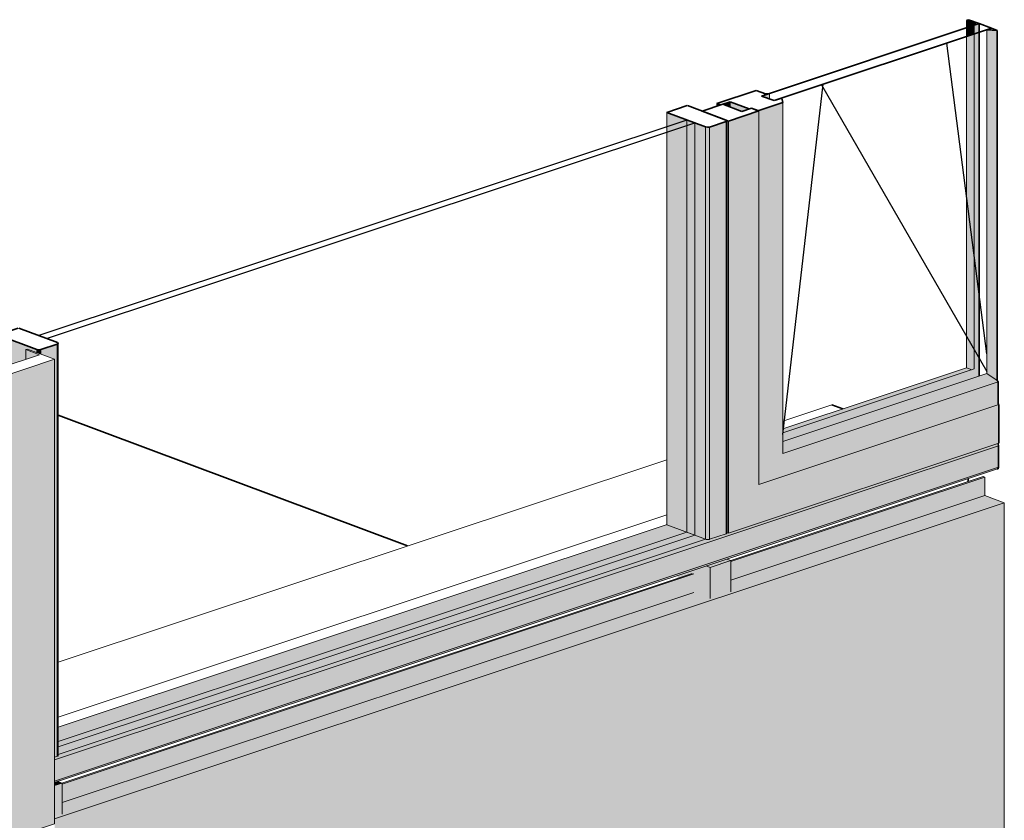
# Model space of a CAD drawing. Header units: millimetres. Extents: x -2868579 to -2846151, y -246116 to 18020.
# Tile 7 of 16: x -2851957 to -2850222, y -238467 to -237056. Entities that reach past the tile are written whole.
import ezdxf

# ---------------------------------------------------------------- set-up
doc = ezdxf.new("R2010")
doc.units = ezdxf.units.MM
for name, color, linetype, lineweight in [('Импосты витража', 7, 'Continuous', 18), ('Обобщенные модели', 7, 'Continuous', 18), ('Окна', 7, 'Continuous', 18), ('Открывание', 7, 'Continuous', 25), ('Панели витража', 7, 'Continuous', 18)]:
    doc.layers.add(name, color=color, linetype=linetype, lineweight=lineweight)

# ---------------------------------------------------------------- blocks, each defined once
blk = doc.blocks.new('HILTI_s_Композит_тип_Ко - Тип КоБ D2-V40-Корпус 1_ Фрагмент 2')
at = {"layer": 'Обобщенные модели', "true_color": 0xf7fbf5}
h = blk.add_hatch(color=7, dxfattribs=at)
h.paths.add_polyline_path([(-9452518, -238402.7), (-9451404.7, -238032.4), (-9451407.4, -238031.4), (-9452518, -238401.1)])
h.paths.add_polyline_path([(-9451339.3, -238010.6), (-9450891.8, -237861.8), (-9450894.5, -237860.8), (-9451339.3, -238009), (-9451339.3, -238009.7)])
h = blk.add_hatch(color=7, dxfattribs=at)
h.paths.add_polyline_path([(-9452518, -238435.4), (-9451404.7, -238065.1), (-9451404.7, -238032.4), (-9452518, -238402.7), (-9452518, -238413.2)])
h.paths.add_polyline_path([(-9451339.3, -238043.4), (-9450891.8, -237894.5), (-9450891.8, -237861.8), (-9451339.3, -238010.7), (-9451339.3, -238021.1)])
for points in [[(-9452531.1, -238464), (-9450857.5, -237907.4), (-9450891.8, -237894.5), (-9451339.3, -238043.4), (-9451339.3, -238063.9), (-9451375.6, -238076), (-9451404.7, -238065.1), (-9452518, -238435.4), (-9452518, -238456), (-9452531.1, -238461)], [(-9452531.1, -239549.4), (-9450857.5, -238992.8), (-9450857.5, -237907.4), (-9452531.1, -238464), (-9452531.1, -239536.8)]]:
    blk.add_hatch(color=7, dxfattribs=at).paths.add_polyline_path(points)
at = {"layer": 'Обобщенные модели'}
for p, q in [((-9451339.7, -238008.8), (-9450894.5, -237860.8)), ((-9451339.3, -238010.6), (-9450891.8, -237861.8)), ((-9450894.5, -237860.8), (-9450891.8, -237861.8)), ((-9450891.8, -237861.8), (-9450891.8, -237894.5)), ((-9451339.3, -238043.4), (-9450891.8, -237894.5)), ((-9450891.8, -237894.5), (-9450857.5, -237907.4)), ((-9452531.1, -238464), (-9450857.5, -237907.4)), ((-9450857.5, -237907.4), (-9450857.5, -238992.8)), ((-9452518.5, -238400.9), (-9451407.4, -238031.4)), ((-9452518, -238402.7), (-9451404.7, -238032.4)), ((-9452518, -238435.4), (-9451404.7, -238065.1)), ((-9452531.1, -239549.4), (-9450857.5, -238992.8))]:
    blk.add_line(p, q, dxfattribs=at)
blk = doc.blocks.new('ОкноВитражное_Одностворчатое_Агрисовгаз - Окно одностворчатое AGS68 в витраж ПО Л-20998570-Корпус 1_ Фрагмент 2')
at = {"layer": 'Окна', "true_color": 0x373f43}
h = blk.add_hatch(color=149, dxfattribs=at)
h.paths.add_polyline_path([(-9451271.4, -237195.4), (-9451271.4, -237185.6), (-9451285.2, -237190.2)])
h.paths.add_polyline_path([(-9450910.5, -237081), (-9450901.9, -237078.2), (-9450901.9, -237062.7), (-9450910.5, -237065.5), (-9450910.5, -237070.9)])
for points in [[(-9450923.9, -237070), (-9450910.5, -237065.5), (-9450907.5, -237063.1), (-9450923.9, -237056.9), (-9450923.9, -237065.5)], [(-9450923.9, -237085.5), (-9450910.5, -237081), (-9450910.5, -237065.5), (-9450923.9, -237070), (-9450923.9, -237070.9)], [(-9451248, -237799), (-9450901.9, -237683.9), (-9450902.1, -237078.2), (-9450910.5, -237081), (-9450910.5, -237671.2), (-9451248, -237783.5), (-9451248, -237784.6)], [(-9450914.7, -237672.6), (-9450910.5, -237671.2), (-9450910.5, -237081), (-9450923.9, -237085.5), (-9450923.9, -237669.2), (-9450918.4, -237671.2)], [(-9450870, -237691.4), (-9450870, -237074.6), (-9450888.5, -237073.7), (-9450888.5, -237679.5)], [(-9451364.1, -237208.2), (-9451357.3, -237205.9), (-9451364.1, -237203.3), (-9451364.1, -237207.2)], [(-9451340.5, -237209.6), (-9451340.5, -237200.3), (-9451353.6, -237204.7), (-9451343.4, -237208.5)], [(-9451320, -237217.3), (-9451306.9, -237212.9), (-9451340.5, -237200.3), (-9451340.5, -237209.6), (-9451321.3, -237216.8)], [(-9451290.3, -237873.7), (-9450868.3, -237733.4), (-9450868.3, -237694.1), (-9451248, -237820.4), (-9451248, -237201.5), (-9451291.6, -237216.1), (-9451290.3, -237216.6), (-9451290.3, -237802.2)], [(-9451343.4, -237960.7), (-9450866.9, -237802.2), (-9450866.9, -237733.9), (-9451290.3, -237874.7), (-9451290.3, -237216.6), (-9451343.4, -237234.3), (-9451343.4, -237912.2)], [(-9451343.4, -237960.7), (-9451343.4, -237234.3), (-9451346.9, -237233.3), (-9451346.1, -237234), (-9451345.8, -237959.8), (-9451344.1, -237960.4)], [(-9451248, -237783.5), (-9450914.7, -237672.6), (-9450923.9, -237669.2), (-9451248, -237777)], [(-9451248, -237820.4), (-9450868.3, -237694.1), (-9450870, -237691.4), (-9450888.5, -237679.5), (-9451248, -237799.1)], [(-9451290.3, -237874.7), (-9450866.9, -237733.9), (-9450868.3, -237733.4), (-9451290.3, -237873.7)]]:
    blk.add_hatch(color=149, dxfattribs=at).paths.add_polyline_path(points)
at = {"layer": 'Окна', "lineweight": 35}
for p, q in [((-9450901.9, -237062.7), (-9451285.2, -237190.2)), ((-9450920.4, -237055.7), (-9450923.9, -237056.9)), ((-9450923.9, -237056.9), (-9450907.5, -237063.1)), ((-9450901.9, -237062.7), (-9450920.4, -237055.7)), ((-9450910.5, -237065.5), (-9450901.9, -237062.7)), ((-9450907.5, -237063.1), (-9450910.5, -237065.5)), ((-9450879.9, -237070.9), (-9450901.9, -237062.7)), ((-9451263.3, -237198.4), (-9450879.9, -237070.9)), ((-9450879.9, -237070.9), (-9450888.5, -237073.7)), ((-9450888.5, -237073.7), (-9450870, -237074.6)), ((-9450870, -237074.6), (-9450879.9, -237070.9)), ((-9450870, -237074.6), (-9450870, -237691.4)), ((-9451295, -237180.3), (-9451364.1, -237203.3)), ((-9451278.5, -237186.5), (-9451295, -237180.3)), ((-9451285.2, -237190.2), (-9451271.4, -237185.6)), ((-9451271.4, -237185.6), (-9451278.5, -237186.5)), ((-9451353.6, -237204.7), (-9451390, -237216.8)), ((-9451364.1, -237203.3), (-9451357.3, -237205.9)), ((-9451357.3, -237205.9), (-9451340.5, -237200.3)), ((-9451320, -237217.3), (-9451353.6, -237204.7)), ((-9451340.5, -237200.3), (-9451306.9, -237212.9)), ((-9451291.6, -237216.1), (-9451248, -237201.5)), ((-9451285.2, -237190.2), (-9451263.3, -237198.4)), ((-9451263.3, -237198.4), (-9451285.2, -237190.2)), ((-9451249.4, -237193.8), (-9451263.3, -237198.4)), ((-9451248, -237201.5), (-9451249.4, -237193.8)), ((-9451390, -237216.8), (-9451343.4, -237234.3)), ((-9451343.4, -237234.3), (-9451290.3, -237216.6)), ((-9451303.3, -237211.7), (-9451320, -237217.3)), ((-9451306.9, -237212.9), (-9451303.3, -237211.7)), ((-9451303.3, -237211.7), (-9451291.6, -237216.1)), ((-9451290.3, -237216.6), (-9451303.3, -237211.7)), ((-9450870, -237691.4), (-9450868.3, -237694.1)), ((-9450868.3, -237694.1), (-9450868.3, -237733.4)), ((-9450868.3, -237733.4), (-9450866.9, -237733.9)), ((-9450866.9, -237733.9), (-9450866.9, -237802.2))]:
    blk.add_line(p, q, dxfattribs=at)
at = {"layer": 'Окна'}
for p, q in [((-9450923.9, -237070), (-9450923.9, -237056.9)), ((-9450888.5, -237073.7), (-9450888.5, -237679.5)), ((-9451364.1, -237208.2), (-9451364.1, -237203.3)), ((-9451340.5, -237200.3), (-9451340.5, -237209.6)), ((-9451248, -237820.4), (-9451248, -237201.5)), ((-9451290.3, -237874.7), (-9451290.3, -237216.6)), ((-9451343.4, -237234.3), (-9451343.4, -237960.7)), ((-9450888.5, -237679.5), (-9451248, -237799)), ((-9450870, -237691.4), (-9450888.5, -237679.5)), ((-9450868.3, -237694.1), (-9451248, -237820.4)), ((-9450866.9, -237733.9), (-9451290.3, -237874.7)), ((-9450866.9, -237802.2), (-9451343.4, -237960.7)), ((-9451343.4, -237960.7), (-9451345.8, -237959.8))]:
    blk.add_line(p, q, dxfattribs=at)
at = {"layer": 'Окна', "color": 250, "true_color": 0x272727}
for p, q in [((-9450910.5, -237065.5), (-9450910.5, -237081)), ((-9450923.9, -237085.5), (-9450923.9, -237070)), ((-9451271.4, -237195.4), (-9451271.4, -237185.6))]:
    blk.add_line(p, q, dxfattribs=at)
at = {"layer": 'Окна', "color": 250, "lineweight": 35, "true_color": 0x272727}
for p, q in [((-9450901.9, -237078.2), (-9450901.9, -237062.7)), ((-9450901.9, -237062.7), (-9450901.9, -237078.2))]:
    blk.add_line(p, q, dxfattribs=at)
at = {"layer": 'Окна', "color": 250, "true_color": 0x212527}
for p, q in [((-9450910.5, -237081), (-9450910.5, -237671.2)), ((-9450923.9, -237669.2), (-9450923.9, -237085.5)), ((-9451248, -237777), (-9450923.9, -237669.2)), ((-9450910.5, -237671.2), (-9451248, -237783.5)), ((-9450914.7, -237672.6), (-9450923.9, -237669.2))]:
    blk.add_line(p, q, dxfattribs=at)
at = {"layer": 'Окна', "color": 250, "lineweight": 35, "true_color": 0x212527}
for p, q in [((-9450901.9, -237683.9), (-9450901.9, -237078.2)), ((-9450901.9, -237078.2), (-9450901.9, -237683.9))]:
    blk.add_line(p, q, dxfattribs=at)
at = {"layer": 'Открывание'}
for p, q in [((-9450888.5, -237644.7), (-9450958.9, -237097.2)), ((-9451248, -237786.8), (-9451176.5, -237169.5)), ((-9451179.9, -237170.7), (-9450888.5, -237675.5))]:
    blk.add_line(p, q, dxfattribs=at)
blk = doc.blocks.new('Системная панель - С остеклением-21004661-Корпус 1_ Фрагмент 2')
at = {"layer": 'Панели витража', "lineweight": 25}
for p, q in [((-9451416.8, -237232.5), (-9452559.2, -237612.5)), ((-9452545.4, -237617.6), (-9451403.1, -237237.6)), ((-9451403.1, -237237.6), (-9451416.8, -237232.5)), ((-9452559.2, -237612.5), (-9452545.4, -237617.6))]:
    blk.add_line(p, q, dxfattribs=at)
at = {"layer": 'Панели витража', "color": 250, "true_color": 0x272727}
blk.add_line((-9451416.8, -237232.5), (-9451416.8, -237242.2), dxfattribs=at)
at = {"layer": 'Панели витража'}
for p, q in [((-9451403.1, -237964), (-9451403.1, -237237.6)), ((-9452524.9, -238337.2), (-9451403.1, -237964))]:
    blk.add_line(p, q, dxfattribs=at)
at = {"layer": 'Панели витража', "color": 250, "true_color": 0x212527}
for p, q in [((-9451416.8, -237242.2), (-9451416.8, -237958.9)), ((-9451416.8, -237958.9), (-9452524.9, -238327.5)), ((-9451416.8, -237958.9), (-9451403.1, -237964))]:
    blk.add_line(p, q, dxfattribs=at)
blk = doc.blocks.new('Прямоугольный импост - 50х100-V56-Корпус 1_ Фрагмент 2')
at = {"layer": 'Импосты витража', "true_color": 0x373f43}
for points in [[(-9452531.1, -238405.5), (-9452518, -238401.1), (-9452525.4, -238398.3), (-9452531.1, -238400.2)], [(-9452531.1, -238460.4), (-9452518, -238456), (-9452518, -238401.1), (-9452531.1, -238405.5), (-9452531.1, -238454.9)]]:
    blk.add_hatch(color=149, dxfattribs=at).paths.add_polyline_path(points)
at = {"layer": 'Импосты витража'}
for p, q in [((-9452531.1, -238405.5), (-9452518, -238401.1)), ((-9452518, -238401.1), (-9452525.4, -238398.3)), ((-9452518, -238401.1), (-9452518, -238456))]:
    blk.add_line(p, q, dxfattribs=at)
blk = doc.blocks.new('Прямоугольный импост - 50х100-V57-Корпус 1_ Фрагмент 2')
at = {"layer": 'Импосты витража', "true_color": 0x373f43}
for points in [[(-9451375.6, -238076), (-9451375.6, -238021.1), (-9451383, -238018.3), (-9451433.9, -238035.3), (-9451433.9, -238040.2), (-9451407.4, -238031.4), (-9451404.7, -238032.4), (-9451404.7, -238065.1), (-9451379.1, -238074.7)], [(-9451375.6, -238021.1), (-9451339.3, -238009), (-9451346.7, -238006.2), (-9451383, -238018.3), (-9451376.8, -238020.6)], [(-9451375.6, -238076), (-9451339.3, -238063.9), (-9451339.3, -238009), (-9451375.6, -238021.1)]]:
    blk.add_hatch(color=149, dxfattribs=at).paths.add_polyline_path(points)
at = {"layer": 'Импосты витража'}
for p, q in [((-9451383, -238018.3), (-9451375.6, -238021.1)), ((-9451375.6, -238021.1), (-9451339.3, -238009)), ((-9451375.6, -238021.1), (-9451375.6, -238076)), ((-9451339.3, -238009), (-9451346.4, -238006.3)), ((-9451339.3, -238009), (-9451339.3, -238063.9))]:
    blk.add_line(p, q, dxfattribs=at)
blk = doc.blocks.new('Прямоугольный импост - Ригель_90202-V58-Корпус 1_ Фрагмент 2')
at = {"layer": 'Импосты витража', "true_color": 0x373f43}
for points in [[(-9451362.2, -237971.1), (-9450867.6, -237806.6), (-9450868.7, -237802.8), (-9451343.4, -237960.7), (-9451346.1, -237960.1), (-9451346.3, -237960.8), (-9451347.7, -237961.6), (-9451363.6, -237966.9), (-9451362.7, -237968.6), (-9451362.4, -237969.9)], [(-9451362.2, -238008.6), (-9450867.6, -237844), (-9450867.6, -237806.6), (-9451362.2, -237971.1), (-9451362.2, -238002.4)], [(-9451364, -238012), (-9450868.6, -237847), (-9450867.6, -237844), (-9451362.3, -238009), (-9451362.7, -238010.7), (-9451363.2, -238011.5)]]:
    blk.add_hatch(color=149, dxfattribs=at).paths.add_polyline_path(points)
at = {"layer": 'Импосты витража'}
for p, q in [((-9450867.6, -237806.6), (-9451362.2, -237971.1)), ((-9451364.1, -238012), (-9450869.4, -237847.5)), ((-9450867.6, -237844), (-9451362.2, -238008.6))]:
    blk.add_line(p, q, dxfattribs=at)
at = {"layer": 'Импосты витража', "lineweight": 35}
for p, q in [((-9450868.6, -237802.9), (-9450867.6, -237806.6)), ((-9450867.6, -237806.6), (-9450867.6, -237844))]:
    blk.add_line(p, q, dxfattribs=at)
blk.add_polyline3d([(-9450867.6, -237844, 0), (-9450868.6, -237847, 0), (-9450869.9, -237847.5, 0)], dxfattribs=at)
blk = doc.blocks.new('Прямоугольный импост - Ригель_90202-21004659-Корпус 1_ Фрагмент 2')
at = {"layer": 'Импосты витража', "true_color": 0x373f43}
for points in [[(-9452524.9, -238337.2), (-9451403.1, -237964), (-9451452.2, -237945.7), (-9452524.9, -238302.6)], [(-9452531.1, -238360), (-9451362.2, -237971.1), (-9451362.7, -237968.6), (-9451363.6, -237966.9), (-9451380, -237971.8), (-9451382.9, -237971.5), (-9451384.7, -237971.5), (-9452524.9, -238350.8), (-9452525.1, -238353), (-9452526.4, -238353.7), (-9452531.1, -238355.3), (-9452531.1, -238358.7)], [(-9452524.9, -238350.8), (-9451383.9, -237971.2), (-9451403.1, -237964), (-9452524.9, -238337.2), (-9452524.9, -238344)], [(-9452531.1, -238397.4), (-9451362.2, -238008.6), (-9451362.2, -237971.1), (-9452531.1, -238360), (-9452531.1, -238363.4)], [(-9452531.1, -238400.2), (-9451363.2, -238011.5), (-9451362.4, -238009.7), (-9451362.2, -238008.6), (-9452531.1, -238397.4), (-9452531.1, -238400)]]:
    blk.add_hatch(color=149, dxfattribs=at).paths.add_polyline_path(points)
at = {"layer": 'Импосты витража', "color": 250, "true_color": 0x212527}
blk.add_line((-9451451.6, -237945.5), (-9452524.9, -238302.5), dxfattribs=at)
at = {"layer": 'Импосты витража'}
for p, q in [((-9451362.2, -237971.1), (-9452531.1, -238360)), ((-9451383.9, -237971.2), (-9452524.9, -238350.8)), ((-9451362.2, -238008.6), (-9452531.1, -238397.4)), ((-9452531.1, -238400.2), (-9451364.1, -238012))]:
    blk.add_line(p, q, dxfattribs=at)
blk = doc.blocks.new('Прямоугольный импост - Ригель_90202-20996110-Корпус 1_ Фрагмент 2')
at = {"layer": 'Импосты витража', "true_color": 0x373f43}
for points in [[(-9452626.2, -237668.8), (-9452582, -237654.1), (-9452582, -237637.1), (-9452579.1, -237636.1), (-9452562.6, -237642.3), (-9452562.6, -237636.9), (-9452630.8, -237611.4), (-9452630.8, -237621), (-9452626.2, -237622.7), (-9452626.2, -237654.1)], [(-9452555.5, -237645), (-9452555.5, -237637), (-9452559.1, -237637.5), (-9452562.6, -237637.1), (-9452562.6, -237642.3), (-9452555.6, -237644.9)], [(-9452531.1, -238355.3), (-9452526.4, -238353.7), (-9452526.4, -237627.3), (-9452555.5, -237637), (-9452555.5, -237645), (-9452531.1, -237654.1), (-9452531.1, -238273.2)], [(-9452526.4, -238353.7), (-9452524.9, -238352.5), (-9452524.9, -237626.1), (-9452526.4, -237627.3), (-9452526.4, -238273.2)]]:
    blk.add_hatch(color=149, dxfattribs=at).paths.add_polyline_path(points)
at = {"layer": 'Импосты витража', "lineweight": 35}
for p, q in [((-9452595.2, -237599.3), (-9452630.8, -237611.1)), ((-9452526.2, -237624.8), (-9452594.4, -237599.3)), ((-9452630.8, -237611.4), (-9452562.6, -237636.9)), ((-9452555.5, -237637), (-9452526.4, -237627.3))]:
    blk.add_line(p, q, dxfattribs=at)
at = {"layer": 'Импосты витража'}
for p, q in [((-9452631, -237611.3), (-9452631, -237620.9)), ((-9452630.8, -237611.4), (-9452630.8, -237621)), ((-9452562.6, -237636.9), (-9452562.6, -237642.3)), ((-9452555.5, -237637), (-9452555.5, -237645)), ((-9452526.4, -237627.3), (-9452526.4, -238353.7)), ((-9452524.9, -238352.4), (-9452524.9, -237626)), ((-9452526.4, -238353.7), (-9452531.1, -238355.3))]:
    blk.add_line(p, q, dxfattribs=at)
at = {"layer": 'Импосты витража', "lineweight": 35}
for points in [[(-9452630.8, -237611.1, 0), (-9452631, -237611.2, 0), (-9452630.8, -237611.4, 0)], [(-9452562.6, -237636.9, 0), (-9452559.1, -237637.5, 0), (-9452555.5, -237637, 0)], [(-9452526.4, -237627.3, 0), (-9452524.9, -237626.1, 0), (-9452526.2, -237624.8, 0)]]:
    blk.add_polyline3d(points, dxfattribs=at)
at = {"layer": 'Импосты витража'}
blk.add_polyline3d([(-9452524.9, -238352.4, 0), (-9452524.9, -238352.5, 0), (-9452525.1, -238353, 0), (-9452525.6, -238353.4, 0), (-9452526.4, -238353.7, 0)], dxfattribs=at)
blk = doc.blocks.new('Прямоугольный импост - Ригель_90202-20996094-Корпус 1_ Фрагмент 2')
at = {"layer": 'Импосты витража', "true_color": 0x373f43}
h = blk.add_hatch(color=149, dxfattribs=at)
h.paths.add_polyline_path([(-9451383.9, -237971.2), (-9451383.9, -237244.8), (-9451403.1, -237237.6), (-9451403.1, -237964), (-9451384.1, -237971.1)])
h.paths.add_polyline_path([(-9451452.1, -237244.2), (-9451416.8, -237232.5), (-9451452.1, -237219.3), (-9451452.1, -237237.6)])
for points in [[(-9451452.2, -237244.3), (-9451452.1, -237244.2), (-9451452.2, -237237.6)], [(-9451452.1, -237253.9), (-9451403.1, -237237.6), (-9451416.8, -237232.5), (-9451452.1, -237244.2)], [(-9451403.1, -237964), (-9451403.1, -237237.6), (-9451452.1, -237253.9), (-9451452.1, -237945.7), (-9451433.9, -237952.5)], [(-9451376.8, -237971.3), (-9451347.7, -237961.6), (-9451347.7, -237235.2), (-9451376.8, -237244.9), (-9451376.8, -237912.2)], [(-9451347.7, -237961.6), (-9451346.1, -237960.4), (-9451346.5, -237234.3), (-9451347.7, -237235.2), (-9451347.7, -237912.2)], [(-9451452.2, -237254), (-9451452.1, -237253.9), (-9451452.2, -237244.3)], [(-9451380.4, -237971.8), (-9451376.8, -237971.1), (-9451376.8, -237244.9), (-9451380.4, -237245.4), (-9451383.9, -237244.8), (-9451383.9, -237971.2), (-9451380.7, -237971.8)]]:
    blk.add_hatch(color=149, dxfattribs=at).paths.add_polyline_path(points)
at = {"layer": 'Импосты витража'}
for p, q in [((-9451452.2, -237219.1), (-9451452.2, -237244.3)), ((-9451452.1, -237219.3), (-9451452.1, -237244.2)), ((-9451347.7, -237235.2), (-9451347.7, -237961.6)), ((-9451346.1, -237960.3), (-9451346.1, -237233.9)), ((-9451383.9, -237244.8), (-9451383.9, -237971.2)), ((-9451376.8, -237244.9), (-9451376.8, -237971.3)), ((-9451383.9, -237971.2), (-9451403.1, -237964)), ((-9451347.7, -237961.6), (-9451376.8, -237971.3))]:
    blk.add_line(p, q, dxfattribs=at)
at = {"layer": 'Импосты витража', "lineweight": 35}
for p, q in [((-9451416.5, -237207.2), (-9451452.1, -237219)), ((-9451452.1, -237219.3), (-9451383.9, -237244.8)), ((-9451347.5, -237232.7), (-9451415.7, -237207.2)), ((-9451376.8, -237244.9), (-9451347.7, -237235.2))]:
    blk.add_line(p, q, dxfattribs=at)
at = {"layer": 'Импосты витража', "color": 250, "true_color": 0x272727}
for p, q in [((-9451452.2, -237244.3), (-9451452.2, -237254)), ((-9451452.1, -237244.2), (-9451452.1, -237253.9))]:
    blk.add_line(p, q, dxfattribs=at)
at = {"layer": 'Импосты витража', "color": 250, "true_color": 0x212527}
for p, q in [((-9451452.2, -237254), (-9451452.2, -237945.6)), ((-9451452.1, -237253.9), (-9451452.1, -237945.7)), ((-9451403.1, -237964), (-9451452.1, -237945.7))]:
    blk.add_line(p, q, dxfattribs=at)
at = {"layer": 'Импосты витража', "lineweight": 35}
for points in [[(-9451452.1, -237219, 0), (-9451452.2, -237219.1, 0), (-9451452.1, -237219.3, 0)], [(-9451347.7, -237235.2, 0), (-9451346.1, -237234, 0), (-9451347.5, -237232.7, 0)], [(-9451383.9, -237244.8, 0), (-9451380.4, -237245.4, 0), (-9451376.8, -237244.9, 0)]]:
    blk.add_polyline3d(points, dxfattribs=at)
at = {"layer": 'Импосты витража', "color": 250, "true_color": 0x212527}
blk.add_polyline3d([(-9451452.1, -237945.7, 0), (-9451452.2, -237945.7, 0), (-9451452.2, -237945.6, 0), (-9451452.2, -237945.6, 0)], dxfattribs=at)
at = {"layer": 'Импосты витража'}
for points in [[(-9451346.1, -237960.3, 0), (-9451346.1, -237960.4, 0), (-9451346.3, -237960.8, 0), (-9451346.9, -237961.3, 0), (-9451347.7, -237961.6, 0)], [(-9451376.8, -237971.3, 0), (-9451377.9, -237971.6, 0), (-9451379.1, -237971.7, 0), (-9451380.4, -237971.8, 0), (-9451381.7, -237971.7, 0), (-9451382.9, -237971.5, 0), (-9451383.9, -237971.2, 0)]]:
    blk.add_polyline3d(points, dxfattribs=at)
blk = doc.blocks.new('HILTI_s_Композит_тип_УПо - Тип УПоБ D2-V76-Корпус 1_ Фрагмент 2')
at = {"layer": 'Обобщенные модели', "true_color": 0xf7fbf5}
for points in [[(-9452582, -237654.1), (-9452558, -237646.1), (-9452582, -237637.1), (-9452582, -237646.1)], [(-9453247.9, -238711.2), (-9452531.1, -238472.8), (-9452531.1, -237654.1), (-9453247.9, -237892.5), (-9453247.9, -238634.2)], [(-9453247.9, -238711.2), (-9453247.9, -237892.5), (-9453271.9, -237883.5), (-9453271.9, -237888.4), (-9453254.9, -237894.8), (-9453254.9, -238708.6), (-9453252.4, -238709.5)]]:
    blk.add_hatch(color=7, dxfattribs=at).paths.add_polyline_path(points)
at = {"layer": 'Обобщенные модели'}
for p, q in [((-9452579.1, -237636.1), (-9452582, -237637.1)), ((-9452582, -237637.1), (-9452558, -237646.1)), ((-9452582, -237654.1), (-9452582, -237637.1)), ((-9452531.1, -237654.1), (-9452579.1, -237636.1)), ((-9452558, -237646.1), (-9453271.9, -237883.5)), ((-9453247.9, -237892.5), (-9452531.1, -237654.1)), ((-9452531.1, -237654.1), (-9452531.1, -238472.8)), ((-9453271.9, -237883.5), (-9453247.9, -237892.5)), ((-9453271.9, -237883.5), (-9453271.9, -237888.4)), ((-9453247.9, -238711.2), (-9453247.9, -237892.5)), ((-9453247.9, -238711.2), (-9452531.1, -238472.8)), ((-9453254.9, -238708.6), (-9453247.9, -238711.2))]:
    blk.add_line(p, q, dxfattribs=at)

msp = doc.modelspace()

# ---------------------------------------------------------------- linework, layer by layer
at = {"layer": 'Обобщенные модели', "color": 250, "true_color": 0x212527}
for p, q in [((-2850612.7, -237763.4), (-2850525.9, -237734.5)), ((-2851889.6, -238188.1), (-2850816.8, -237831.3)), ((-2850816.8, -237928.2), (-2851889.6, -238285.1)), ((-2851889.6, -238285.1), (-2850816.8, -237928.2))]:
    msp.add_line(p, q, dxfattribs=at)
at = {"layer": 'Обобщенные модели', "color": 250, "lineweight": 35, "true_color": 0x212527}
for p, q in [((-2850525.9, -237734.5), (-2850506.7, -237741.7)), ((-2851889.7, -237752.6), (-2851273.7, -237983.2))]:
    msp.add_line(p, q, dxfattribs=at)
at = {"layer": 'Обобщенные модели', "lineweight": 35}
msp.add_line((-2850285.8, -237864.4), (-2850285.8, -237869.6), dxfattribs=at)

# ---------------------------------------------------------------- block references
at = {"layer": 'Импосты витража'}
for name in ['Прямоугольный импост - Ригель_90202-20996094-Корпус 1_ Фрагмент 2', 'Прямоугольный импост - Ригель_90202-20996110-Корпус 1_ Фрагмент 2', 'Прямоугольный импост - Ригель_90202-V58-Корпус 1_ Фрагмент 2', 'Прямоугольный импост - Ригель_90202-21004659-Корпус 1_ Фрагмент 2', 'Прямоугольный импост - 50х100-V57-Корпус 1_ Фрагмент 2', 'Прямоугольный импост - 50х100-V56-Корпус 1_ Фрагмент 2']:
    msp.add_blockref(name, (6600635.3, 0), dxfattribs=at)
at = {"layer": 'Обобщенные модели'}
for name in ['HILTI_s_Композит_тип_УПо - Тип УПоБ D2-V76-Корпус 1_ Фрагмент 2', 'HILTI_s_Композит_тип_Ко - Тип КоБ D2-V40-Корпус 1_ Фрагмент 2']:
    msp.add_blockref(name, (6600635.3, 0), dxfattribs=at)
at = {"layer": 'Окна'}
msp.add_blockref('ОкноВитражное_Одностворчатое_Агрисовгаз - Окно одностворчатое AGS68 в витраж ПО Л-20998570-Корпус 1_ Фрагмент 2', (6600635.3, 0), dxfattribs=at)
at = {"layer": 'Панели витража'}
msp.add_blockref('Системная панель - С остеклением-21004661-Корпус 1_ Фрагмент 2', (6600635.3, 0), dxfattribs=at)

doc.saveas('drawing.dxf')
